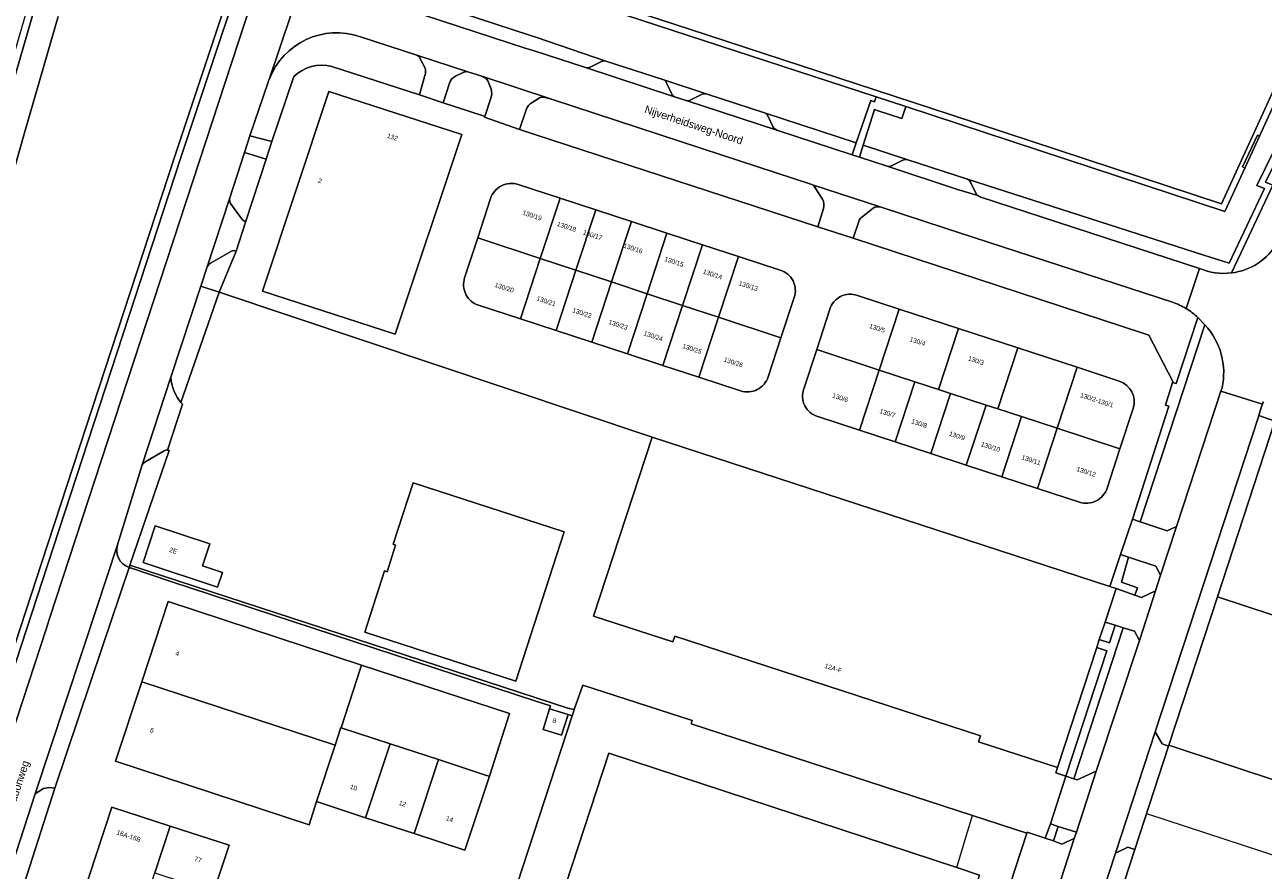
# Model space of a CAD drawing. Header units: metres. Extents: x 151448 to 154749, y 463108 to 465296.
# Tile 129 of 256: x 152325 to 152524, y 464592 to 464728. Entities that reach past the tile are written whole.
import ezdxf
from ezdxf.enums import TextEntityAlignment as Align

# ---------------------------------------------------------------- set-up
doc = ezdxf.new("R2010")
doc.units = ezdxf.units.M
for name, color, linetype, lineweight in [('B-PV-GR-BEPLANTING_CULTUUR_BOSPLANTSOEN-GV', 253, 'Continuous', 9), ('B-PV-GR-GROENVOORZIENING-GV', 253, 'Continuous', 9), ('B-PV-GR-HAAG-GV', 253, 'Continuous', 9), ('B-PV-IE-TERREINAFSCHEIDING_KUNSTMATIG_HEKWERK-G', 253, 'Continuous', 9), ('B-PV-IE-TERREINAFSCHEIDING_KUNSTMATIG_MUUR-GV', 253, 'Continuous', 9), ('B-PV-OG-BEBOUWING-GV', 1, 'Continuous', 9), ('B-PV-OG-BEBOUWING-T18', 2, 'Continuous', 9), ('B-PV-OG-TERREIN_BEGROEID-GV', 253, 'Continuous', 9), ('B-PV-OG-TERREIN_ERF-GV', 253, 'Continuous', 9), ('B-PV-OG-TERREIN_OEVER-GV', 253, 'Continuous', 9), ('B-PV-OG-TOPOGRAFIE-T18', 2, 'Continuous', 9), ('B-PV-OG-WATER-GV', 253, 'Continuous', 9), ('B-PV-VH-GESLOTENVERHARDING_ASFALT-GV', 253, 'Continuous', 9), ('B-PV-VH-OPENVERHARDING_BETONSTRAATSTEEN-GV', 253, 'Continuous', 9), ('B-PV-VH-OPENVERHARDING_TEGEL-GV', 253, 'Continuous', 9)]:
    doc.layers.add(name, color=color, linetype=linetype, lineweight=lineweight)
doc.styles.add('Drong', font='txt', dxfattribs={"height": 1.8})

msp = doc.modelspace()

# ---------------------------------------------------------------- linework, layer by layer
at = {"layer": 'B-PV-GR-BEPLANTING_CULTUUR_BOSPLANTSOEN-GV', "flags": 128}
msp.add_lwpolyline([(152330.708, 464729.094), (152325.551, 464711.195), (152305.739, 464641.745), (152287.957, 464579.513), (152277.079, 464541.251), (152279.906, 464540.423), (152283.768, 464539.376), (152286.703, 464538.925), (152289.735, 464538.457), (152293.845, 464536.985), (152309.649, 464585.191), (152328.053, 464641.395), (152349.399, 464706.706), (152363.328, 464748.438)], dxfattribs=at)
at = {"layer": 'B-PV-GR-GROENVOORZIENING-GV', "flags": 128}
for points in [[(152506.548, 464614.338), (152507.65, 464612.44), (152508.713, 464612.037), (152508.761, 464612.182), (152516.531, 464636.003), (152525.758, 464664.2), (152523.17, 464665.068), (152523.114, 464664.874)], [(152489.195, 464552.494), (152489.3, 464552.815), (152500.721, 464587.674), (152501.566, 464590.251), (152503.274, 464595.453), (152502.163, 464595.838), (152500.198, 464594.905), (152495.765, 464581.372), (152487.255, 464555.397)]]:
    msp.add_lwpolyline(points, close=True, dxfattribs=at)
at = {"layer": 'B-PV-GR-HAAG-GV', "flags": 128}
for points in [[(152508.761, 464612.182), (152516.531, 464636.003), (152525.758, 464664.2), (152523.17, 464665.068), (152523.114, 464664.874), (152506.548, 464614.338), (152507.65, 464612.44), (152508.713, 464612.037)], [(152503.274, 464595.453), (152502.163, 464595.838), (152500.198, 464594.905), (152495.765, 464581.372), (152487.255, 464555.397), (152489.195, 464552.494), (152489.3, 464552.815), (152500.721, 464587.674), (152501.566, 464590.251)]]:
    msp.add_lwpolyline(points, close=True, dxfattribs=at)
at = {"layer": 'B-PV-IE-TERREINAFSCHEIDING_KUNSTMATIG_HEKWERK-G', "flags": 128}
for points in [[(152356.496, 464684.851), (152425.935, 464661.636)], [(152350.635, 464666.904), (152348.3, 464659.754)], [(152342.196, 464641.064), (152412.397, 464618.154), (152413.396, 464617.909), (152414.837, 464621.822), (152432.316, 464616.155)], [(152508.761, 464612.182), (152516.531, 464636.003)], [(152505.171, 464601.234), (152590.119, 464573.378)], [(152476.117, 464597.078), (152477.292, 464600.913)], [(152474.741, 464592.582), (152476.117, 464597.078)]]:
    msp.add_lwpolyline(points, dxfattribs=at)
at = {"layer": 'B-PV-IE-TERREINAFSCHEIDING_KUNSTMATIG_MUUR-GV', "flags": 128}
msp.add_lwpolyline([(152520.918, 464704.781), (152523.271, 464709.911), (152522.959, 464710.061), (152520.555, 464704.952)], close=True, dxfattribs=at)
at = {"layer": 'B-PV-OG-BEBOUWING-GV', "flags": 128}
for points in [[(152384.75, 464678.13), (152395.39, 464710.16), (152374.08, 464717.06), (152363.44, 464685.03)], [(152413.702, 464688.388), (152416.872, 464698.076), (152411.16, 464699.942), (152407.994, 464690.274)], [(152416.872, 464698.076), (152413.702, 464688.388), (152419.408, 464686.502), (152422.586, 464696.21)], [(152419.408, 464686.502), (152425.105, 464684.62), (152428.289, 464694.347), (152422.586, 464696.21)], [(152425.105, 464684.62), (152430.802, 464682.738), (152433.992, 464692.484), (152428.289, 464694.347)], [(152433.992, 464692.484), (152430.802, 464682.738), (152436.566, 464680.834), (152439.762, 464690.6)], [(152413.702, 464688.388), (152407.994, 464690.274), (152404.819, 464680.571), (152410.532, 464678.705)], [(152413.702, 464688.388), (152410.532, 464678.705), (152416.246, 464676.839), (152419.408, 464686.502)], [(152425.105, 464684.62), (152419.408, 464686.502), (152416.246, 464676.839), (152421.949, 464674.977)], [(152425.105, 464684.62), (152421.949, 464674.977), (152427.653, 464673.114), (152430.802, 464682.738)], [(152433.423, 464671.229), (152436.566, 464680.834), (152430.802, 464682.738), (152427.653, 464673.114)], [(152471.834, 464669.256), (152475.036, 464679.042), (152465.532, 464682.155), (152462.332, 464672.367), (152468.034, 464670.5)], [(152473.736, 464668.633), (152479.438, 464666.767), (152481.338, 464666.145), (152484.54, 464675.928), (152475.036, 464679.042), (152471.834, 464669.256)], [(152490.842, 464663.034), (152494.043, 464672.815), (152484.54, 464675.928), (152481.338, 464666.145), (152485.14, 464664.9)], [(152468.034, 464670.5), (152462.332, 464672.367), (152459.178, 464662.738), (152464.88, 464660.87)], [(152468.034, 464670.5), (152464.88, 464660.87), (152470.582, 464659.002), (152473.736, 464668.633), (152471.834, 464669.256)], [(152479.438, 464666.767), (152473.736, 464668.633), (152470.582, 464659.002), (152476.283, 464657.134)], [(152479.438, 464666.767), (152476.283, 464657.134), (152481.985, 464655.266), (152485.14, 464664.9), (152481.338, 464666.145)], [(152487.688, 464653.397), (152490.842, 464663.034), (152485.14, 464664.9), (152481.985, 464655.266)], [(152525.758, 464664.2), (152516.531, 464636.003), (152530.177, 464631.528), (152539.577, 464659.665)], [(152499.297, 464637.662), (152425.935, 464661.636), (152416.546, 464632.904), (152429.221, 464628.763), (152429.532, 464629.714), (152478.533, 464613.701), (152478.22, 464612.743), (152490.89, 464608.603), (152497.181, 464627.854), (152497.598, 464629.13), (152498.516, 464631.941), (152500.281, 464637.341)], [(152387.59, 464654.259), (152384.413, 464644.425), (152384.808, 464644.298), (152383.426, 464640.021), (152383.031, 464640.149), (152379.853, 464630.314), (152404.092, 464622.476), (152411.822, 464646.413)], [(152346.258, 464647.37), (152344.316, 464641.482), (152356.264, 464637.541), (152357.043, 464639.901), (152353.871, 464640.947), (152355.034, 464644.475)], [(152344.107, 464622.367), (152375.094, 464612.196), (152376.027, 464615.023), (152376.077, 464615.007), (152379.197, 464624.543), (152379.358, 464625.034), (152348.359, 464635.231)], [(152375.094, 464612.196), (152344.107, 464622.367), (152339.894, 464609.621), (152370.938, 464599.409), (152372.143, 464603.158), (152372.113, 464603.168)], [(152412.448, 464617.105), (152409.47, 464618.039), (152408.431, 464614.73), (152411.41, 464613.795)], [(152375.094, 464612.196), (152372.113, 464603.168), (152372.143, 464603.158), (152379.996, 464600.575), (152383.915, 464612.433), (152376.077, 464615.007), (152376.027, 464615.023)], [(152391.671, 464609.887), (152383.915, 464612.433), (152379.996, 464600.575), (152387.756, 464598.022)], [(152478.413, 464591.374), (152474.741, 464592.582), (152418.998, 464610.924), (152385.482, 464508.539), (152385.732, 464508.457), (152385.762, 464508.548), (152444.641, 464489.22), (152444.61, 464489.127), (152444.946, 464488.997), (152445.03, 464489.236), (152444.993, 464489.25)], [(152391.671, 464609.887), (152387.756, 464598.022), (152395.886, 464595.348), (152399.827, 464607.21), (152399.362, 464607.361)], [(152334.465, 464587.449), (152343.819, 464584.392), (152346.219, 464591.708), (152348.683, 464599.219), (152339.331, 464602.261), (152336.87, 464594.769)], [(152346.219, 464591.708), (152355.624, 464588.629), (152358.102, 464596.155), (152348.683, 464599.219)]]:
    msp.add_lwpolyline(points, close=True, dxfattribs=at)
at = {"layer": 'B-PV-OG-BEBOUWING-GV'}
for points in [[(152404.433, 464702.139, 0.4143264), (152400.018, 464699.898)], [(152448.677, 464684.001, 0.4306345), (152446.436, 464688.42)], [(152395.864, 464687.183, 0.414388), (152398.105, 464682.764)], [(152458.818, 464684.355, 0.4272657), (152454.409, 464682.119)], [(152440.108, 464669.046, 0.4145444), (152444.523, 464671.286)], [(152503.019, 464666.197, 0.4136376), (152500.781, 464670.607)], [(152450.232, 464669.338, 0.4335902), (152452.471, 464664.935)], [(152494.42, 464651.192, 0.4152653), (152498.853, 464653.449)]]:
    msp.add_lwpolyline(points, format="xyb", dxfattribs=at)
at = {"layer": 'B-PV-OG-BEBOUWING-GV', "flags": 128}
for points in [[(152407.994, 464690.274), (152411.16, 464699.942), (152404.433, 464702.139)], [(152400.018, 464699.898), (152397.957, 464693.589), (152407.994, 464690.274)], [(152398.105, 464682.764), (152404.819, 464680.571), (152407.994, 464690.274), (152397.957, 464693.589), (152395.864, 464687.183)], [(152446.436, 464688.42), (152439.762, 464690.6), (152436.566, 464680.834)], [(152436.566, 464680.834), (152446.563, 464677.531), (152448.677, 464684.001)], [(152462.332, 464672.367), (152465.532, 464682.155), (152458.818, 464684.355)], [(152436.566, 464680.834), (152433.423, 464671.229), (152440.108, 464669.046)], [(152444.523, 464671.286), (152446.563, 464677.531), (152436.566, 464680.834)], [(152454.409, 464682.119), (152452.296, 464675.652), (152462.332, 464672.367)], [(152452.471, 464664.935), (152459.178, 464662.738), (152462.332, 464672.367), (152452.296, 464675.652), (152450.232, 464669.338)], [(152500.781, 464670.607), (152494.043, 464672.815), (152490.842, 464663.034)], [(152490.842, 464663.034), (152500.908, 464659.738), (152503.019, 464666.197)], [(152498.853, 464653.449), (152500.908, 464659.738), (152490.842, 464663.034), (152487.688, 464653.397), (152494.42, 464651.192)]]:
    msp.add_lwpolyline(points, dxfattribs=at)
at = {"layer": 'B-PV-OG-TERREIN_BEGROEID-GV', "flags": 128}
for points in [[(152404.684, 464840.071), (152401.025, 464832.083), (152397.099, 464828.227), (152393.03, 464824.607), (152390.945, 464820.952), (152388.595, 464816.031), (152385.202, 464808.144), (152381.49, 464798.993), (152376.07, 464784.323), (152369.808, 464764.939), (152364.346, 464748.33), (152350.364, 464706.442), (152329.003, 464641.084), (152310.599, 464584.88), (152294.028, 464534.334), (152296.958, 464533.559), (152298.032, 464536.839), (152328.775, 464630.824), (152329.33, 464632.52), (152362.697, 464734.526), (152367.232, 464748.391), (152379.365, 464785.484)], [(152518.797, 464687.952), (152520.286, 464691.112), (152525.424, 464702.043), (152524.235, 464702.525), (152527.539, 464709.267), (152528.668, 464708.726), (152534.348, 464721.054), (152544.808, 464743.227), (152548.103, 464750.424), (152547.467, 464751.438), (152543.901, 464743.648), (152533.442, 464721.477), (152528.185, 464710.067), (152527.077, 464710.597), (152522.865, 464702.001), (152524.07, 464701.513), (152518.427, 464689.509), (152514.331, 464690.823), (152476.46, 464702.974)], [(152363.328, 464748.438), (152349.399, 464706.706), (152328.053, 464641.395), (152309.649, 464585.191), (152293.845, 464536.985), (152293.579, 464536.173), (152293.06, 464534.59), (152294.028, 464534.334), (152310.599, 464584.88), (152329.003, 464641.084), (152350.364, 464706.442), (152364.346, 464748.33)], [(152418.513, 464721.945), (152407.443, 464725.73), (152406.403, 464726.05), (152386.985, 464732.45), (152379.55, 464734.917), (152375.913, 464744.939), (152375.628, 464745.725), (152373.581, 464746.314)], [(152326.854, 464730.168), (152321.692, 464712.249)], [(152381.38, 464731.947), (152405.733, 464723.975), (152406.853, 464723.619), (152415.24, 464720.907)], [(152305.739, 464641.745), (152325.551, 464711.195), (152330.708, 464729.094)], [(152388.178, 464722.868), (152379.161, 464725.815)], [(152389.505, 464720.919), (152388.763, 464722.314)], [(152374.59, 464721.06), (152388.64, 464716.5), (152389.501, 464719.631)], [(152399.023, 464719.285), (152398.439, 464719.551), (152396.378, 464720.229)], [(152415.988, 464720.944), (152417.798, 464721.841)], [(152364.356, 464718.55), (152361.435, 464709.926), (152364.987, 464709.036), (152368.48, 464719.44)], [(152393.455, 464718.415), (152392.42, 464715.22), (152398.86, 464713.13), (152399.102, 464713.051), (152400.063, 464715.996)], [(152395.74, 464720.13), (152394.383, 464719.492)], [(152400.096, 464717.424), (152399.602, 464718.779)], [(152434.594, 464716.667), (152427.779, 464718.945)], [(152428.166, 464718.542), (152429.087, 464716.635)], [(152429.501, 464716.208), (152431.358, 464715.596)], [(152432.008, 464715.645), (152433.925, 464716.6)], [(152407.999, 464716.071), (152406.703, 464715.294)], [(152451.61, 464702.099), (152451.525, 464702.127), (152433.893, 464707.888), (152409.956, 464715.762), (152408.758, 464716.1)], [(152405.739, 464714.128), (152404.681, 464710.973), (152452.471, 464695.341), (152453.377, 464698.292)], [(152445.89, 464710.836), (152457.957, 464706.893), (152458.619, 464708.802), (152443.956, 464713.631)], [(152444.4, 464713.237), (152445.32, 464711.348)], [(152466.732, 464706.131), (152459.75, 464708.43), (152459.136, 464706.507), (152463.571, 464705.058)], [(152364.051, 464706.22), (152360.596, 464707.296), (152358.199, 464699.829)], [(152360.789, 464696.248), (152364.051, 464706.22)], [(152464.303, 464705.141), (152466.129, 464706.054)], [(152476.939, 464702.536), (152477.87, 464700.664)], [(152453.237, 464699.795), (152452.066, 464701.598)], [(152358.316, 464699.098), (152360.114, 464696.657)], [(152461.324, 464698.341), (152459.457, 464696.867)], [(152509.31, 464683.256), (152472.864, 464695.157), (152462.789, 464698.447), (152462.488, 464698.545)], [(152478.424, 464700.177), (152513.67, 464688.687)], [(152459.066, 464696.221), (152458.132, 464693.521), (152504.721, 464678.233), (152505.541, 464677.948), (152509.405, 464670.538), (152509.356, 464670.381), (152509.905, 464670.2), (152513.403, 464680.808)], [(152354.606, 464688.92), (152353.592, 464685.83), (152356.496, 464684.851), (152359.221, 464691.45)], [(152358.512, 464691.422), (152355.105, 464689.52)], [(152350.385, 464667.147), (152356.496, 464684.851), (152353.592, 464685.83), (152348.792, 464671.211)], [(152514.536, 464679.618), (152504.169, 464648.045), (152508.475, 464646.56), (152509.985, 464647.297), (152517.097, 464669.001), (152517.266, 464669.517)], [(152523.396, 464665.848), (152523.17, 464665.068), (152525.758, 464664.2), (152526.314, 464665.738), (152527.813, 464665.221), (152530.718, 464666.665)], [(152342.076, 464640.706), (152342.196, 464641.064), (152348.49, 464659.47)], [(152347.708, 464659.424), (152344.763, 464657.711)], [(152344.194, 464657.147), (152340.201, 464644.32)], [(152330.203, 464605.287), (152329.268, 464605.414), (152328.36, 464605.268), (152327.048, 464604.395), (152308.727, 464548.107)], [(152311.079, 464539.449), (152312.586, 464542.554), (152310.353, 464543.599), (152330.203, 464605.287)]]:
    msp.add_lwpolyline(points, dxfattribs=at)
at = {"layer": 'B-PV-OG-TERREIN_BEGROEID-GV'}
for points in [[(152379.161, 464725.815, 0.406767), (152364.528, 464718.999)], [(152388.763, 464722.314, 0.2168162), (152388.178, 464722.868)], [(152368.48, 464719.44, -0.2664628), (152374.59, 464721.06)], [(152389.501, 464719.631, 0.1754642), (152389.505, 464720.919)], [(152396.378, 464720.229, 0.1614461), (152395.74, 464720.13)], [(152415.24, 464720.907, 0.1537639), (152415.988, 464720.944)], [(152417.798, 464721.841, -0.2014095), (152418.513, 464721.945)], [(152364.528, 464718.999, 0.0085127), (152364.356, 464718.55)], [(152394.383, 464719.492, 0.2299525), (152393.455, 464718.415)], [(152399.602, 464718.779, 0.1650361), (152399.023, 464719.285)], [(152427.779, 464718.945, -0.179776), (152428.166, 464718.542)], [(152400.063, 464715.996, 0.1743737), (152400.096, 464717.424)], [(152429.087, 464716.635, 0.2152237), (152429.501, 464716.208)], [(152433.925, 464716.6, -0.180998), (152434.594, 464716.667)], [(152406.703, 464715.294, 0.1680773), (152405.739, 464714.128)], [(152408.758, 464716.1, 0.1778577), (152407.999, 464716.071)], [(152431.358, 464715.596, 0.1923744), (152432.008, 464715.645)], [(152443.956, 464713.631, -0.1765522), (152444.4, 464713.237)], [(152445.32, 464711.348, 0.1146696), (152445.89, 464710.836)], [(152463.571, 464705.058, 0.143457), (152464.303, 464705.141)], [(152466.129, 464706.054, -0.1907788), (152466.732, 464706.131)], [(152476.46, 464702.974, -0.1996037), (152476.939, 464702.536)], [(152452.066, 464701.598, 0.0762588), (152451.61, 464702.099)], [(152477.87, 464700.664, 0.058973), (152478.118, 464700.387)], [(152478.118, 464700.387, 0.0582855), (152478.424, 464700.177)], [(152358.199, 464699.829, 0.1081471), (152358.316, 464699.098)], [(152453.377, 464698.292, 0.1942659), (152453.237, 464699.795)], [(152462.488, 464698.545, 0.1975493), (152461.324, 464698.341)], [(152360.114, 464696.657, 0.2620588), (152360.789, 464696.248)], [(152459.457, 464696.867, 0.2246206), (152459.066, 464696.221)], [(152359.221, 464691.45, 0.2990478), (152358.512, 464691.422)], [(152355.105, 464689.52, 0.1338818), (152354.606, 464688.92)], [(152513.67, 464688.687, 0.132809), (152518.797, 464687.952)], [(152511.51, 464682.238, 0.0507374), (152509.31, 464683.256)], [(152513.403, 464680.808, 0.0526886), (152511.51, 464682.238)], [(152517.266, 464669.517, 0.2463264), (152514.536, 464679.618)], [(152348.792, 464671.211, 0.1547273), (152350.385, 464667.147)], [(152523.754, 464666.915, 0.0239296), (152523.396, 464665.848)], [(152523.911, 464667.301, 0.0084771), (152523.754, 464666.915)], [(152348.233, 464659.549, 0.181116), (152347.708, 464659.424)], [(152348.49, 464659.47, 0.0894176), (152348.233, 464659.549)], [(152344.763, 464657.711, 0.1173815), (152344.194, 464657.147)], [(152340.201, 464644.32, 0.3919549), (152342.076, 464640.706)]]:
    msp.add_lwpolyline(points, format="xyb", dxfattribs=at)
at = {"layer": 'B-PV-OG-TERREIN_BEGROEID-GV', "flags": 128}
for points in [[(152507.411, 464639.475), (152506.648, 464640.93), (152502.289, 464642.34), (152501.161, 464638.375), (152503.694, 464637.45), (152503.27, 464636.28), (152504.351, 464635.897), (152506.582, 464636.968)], [(152497.11, 464608.06), (152504.024, 464629.022), (152503.224, 464630.504), (152501.423, 464631.054), (152493.504, 464606.814), (152494.023, 464606.639)], [(152500.16, 464631.44), (152498.516, 464631.941), (152497.598, 464629.13), (152499.231, 464628.596)], [(152492.254, 464607.237), (152498.814, 464627.32), (152497.181, 464627.854), (152490.89, 464608.603), (152490.624, 464607.788)], [(152493.916, 464598.238), (152491.013, 464599.187), (152490.248, 464596.846), (152491.603, 464596.349), (152493.56, 464597.226)]]:
    msp.add_lwpolyline(points, close=True, dxfattribs=at)
at = {"layer": 'B-PV-OG-TERREIN_ERF-GV'}
for points in [[(152374.59, 464721.06, 0.2664628), (152368.48, 464719.44)], [(152400.018, 464699.898, -0.4143264), (152404.433, 464702.139)], [(152446.436, 464688.42, -0.4306345), (152448.677, 464684.001)], [(152398.105, 464682.764, -0.414388), (152395.864, 464687.183)], [(152454.409, 464682.119, -0.4272657), (152458.818, 464684.355)], [(152444.523, 464671.286, -0.4145444), (152440.108, 464669.046)], [(152500.781, 464670.607, -0.4136376), (152503.019, 464666.197)], [(152452.471, 464664.935, -0.4335902), (152450.232, 464669.338)], [(152348.233, 464659.549, -0.0894176), (152348.49, 464659.47)], [(152498.853, 464653.449, -0.4152653), (152494.42, 464651.192)], [(152342.076, 464640.706, 0.0215196), (152342.314, 464640.631)], [(152342.314, 464640.631, -0.0215196), (152342.076, 464640.706)]]:
    msp.add_lwpolyline(points, format="xyb", dxfattribs=at)
at = {"layer": 'B-PV-OG-TERREIN_ERF-GV', "flags": 128}
for points in [[(152404.681, 464710.973), (152399.072, 464712.958), (152399.102, 464713.051), (152398.86, 464713.13), (152392.42, 464715.22), (152388.64, 464716.5), (152374.59, 464721.06)], [(152368.48, 464719.44), (152364.987, 464709.036), (152364.051, 464706.22), (152360.789, 464696.248), (152359.221, 464691.45), (152356.496, 464684.851), (152425.935, 464661.636), (152499.297, 464637.662), (152500.977, 464642.775), (152502.939, 464648.443), (152508.74, 464666.606), (152508.228, 464666.75), (152509.356, 464670.381), (152509.405, 464670.538), (152505.541, 464677.948), (152504.721, 464678.233), (152458.132, 464693.521), (152452.471, 464695.341), (152404.681, 464710.973)], [(152404.433, 464702.139), (152411.16, 464699.942), (152416.872, 464698.076), (152422.586, 464696.21), (152428.289, 464694.347), (152433.992, 464692.484), (152439.762, 464690.6), (152446.436, 464688.42)], [(152397.957, 464693.589), (152400.018, 464699.898)], [(152395.864, 464687.183), (152397.957, 464693.589)], [(152348.49, 464659.47), (152342.196, 464641.064), (152412.397, 464618.154), (152413.396, 464617.909), (152414.837, 464621.822), (152432.316, 464616.155), (152432.152, 464615.654), (152477.292, 464600.913), (152485.962, 464598.087), (152486.009, 464598.231), (152488.942, 464597.287), (152489.758, 464599.597), (152492.254, 464607.237), (152490.624, 464607.788), (152490.89, 464608.603), (152478.22, 464612.743), (152478.533, 464613.701), (152429.532, 464629.714), (152429.221, 464628.763), (152416.546, 464632.904), (152425.935, 464661.636), (152356.496, 464684.851)], [(152356.496, 464684.851), (152350.385, 464667.147), (152350.635, 464666.904), (152348.233, 464659.549)], [(152440.108, 464669.046), (152433.423, 464671.229), (152427.653, 464673.114), (152421.949, 464674.977), (152416.246, 464676.839), (152410.532, 464678.705), (152404.819, 464680.571), (152398.105, 464682.764)], [(152448.677, 464684.001), (152446.563, 464677.531), (152444.523, 464671.286)], [(152458.818, 464684.355), (152465.532, 464682.155), (152475.036, 464679.042), (152484.54, 464675.928), (152494.043, 464672.815), (152500.781, 464670.607)], [(152450.232, 464669.338), (152452.296, 464675.652), (152454.409, 464682.119)], [(152494.42, 464651.192), (152487.688, 464653.397), (152481.985, 464655.266), (152476.283, 464657.134), (152470.582, 464659.002), (152464.88, 464660.87), (152459.178, 464662.738), (152452.471, 464664.935)], [(152503.019, 464666.197), (152500.908, 464659.738), (152498.853, 464653.449)], [(152342.196, 464641.064), (152342.076, 464640.706)], [(152342.314, 464640.631), (152348.786, 464638.46), (152407.447, 464619.205), (152409.637, 464618.503), (152409.47, 464618.039), (152412.448, 464617.105), (152413.105, 464616.899), (152413.373, 464617.723), (152413.396, 464617.909), (152412.397, 464618.154), (152342.196, 464641.064)], [(152342.076, 464640.706), (152337.776, 464627.878), (152330.203, 464605.287), (152310.353, 464543.599), (152312.586, 464542.554), (152318.874, 464539.659), (152337.004, 464531.272), (152352.411, 464524.077), (152370.465, 464515.695), (152378.781, 464511.834), (152413.105, 464616.899), (152412.448, 464617.105), (152411.41, 464613.795), (152408.431, 464614.73), (152409.47, 464618.039)], [(152409.47, 464618.039), (152409.637, 464618.503), (152407.447, 464619.205), (152348.786, 464638.46), (152342.314, 464640.631)], [(152483.307, 464589.921), (152485.962, 464598.087), (152477.292, 464600.913), (152432.152, 464615.654), (152432.316, 464616.155), (152414.837, 464621.822), (152413.396, 464617.909), (152413.373, 464617.723), (152413.105, 464616.899), (152378.781, 464511.834)], [(152527.299, 464606.077), (152508.761, 464612.182), (152508.713, 464612.037), (152503.274, 464595.453), (152501.566, 464590.251), (152500.721, 464587.674), (152507.786, 464585.309), (152508.645, 464587.928), (152519.396, 464584.399), (152518.501, 464581.723), (152513.759, 464567.555), (152562.994, 464551.749)]]:
    msp.add_lwpolyline(points, dxfattribs=at)
for points in [[(152384.75, 464678.13), (152363.44, 464685.03), (152374.08, 464717.06), (152395.39, 464710.16)], [(152387.59, 464654.259), (152411.822, 464646.413), (152404.092, 464622.476), (152379.853, 464630.314), (152383.031, 464640.149), (152383.426, 464640.021), (152384.808, 464644.298), (152384.413, 464644.425)], [(152346.258, 464647.37), (152355.034, 464644.475), (152353.871, 464640.947), (152357.043, 464639.901), (152356.264, 464637.541), (152344.316, 464641.482)], [(152399.827, 464607.21), (152395.886, 464595.348), (152387.756, 464598.022), (152379.996, 464600.575), (152372.143, 464603.158), (152370.938, 464599.409), (152339.894, 464609.621), (152344.107, 464622.367), (152348.359, 464635.231), (152379.358, 464625.034), (152403.034, 464617.276)], [(152535.776, 464603.286), (152536.431, 464603.07), (152541.847, 464618.094), (152539.345, 464618.912), (152541.704, 464626.133), (152544.425, 464625.245), (152544.944, 464626.685), (152544.383, 464626.869), (152530.177, 464631.528), (152516.531, 464636.003), (152508.761, 464612.182), (152527.299, 464606.077), (152529.607, 464607.49), (152534.459, 464605.986)], [(152376.077, 464615.007), (152383.915, 464612.433), (152391.671, 464609.887), (152399.362, 464607.361), (152399.827, 464607.21), (152403.034, 464617.276), (152379.358, 464625.034), (152379.197, 464624.543)], [(152474.741, 464592.582), (152478.413, 464591.374), (152444.993, 464489.25), (152445.03, 464489.236), (152444.946, 464488.997), (152444.61, 464489.127), (152444.641, 464489.22), (152385.762, 464508.548), (152385.732, 464508.457), (152385.482, 464508.539), (152418.998, 464610.924)], [(152329.334, 464540.24), (152320.331, 464544.425), (152322.445, 464550.861), (152324.849, 464558.177), (152327.25, 464565.488), (152329.658, 464572.815), (152332.069, 464580.155), (152334.465, 464587.449), (152336.87, 464594.769), (152339.331, 464602.261), (152348.683, 464599.219), (152358.102, 464596.155), (152355.624, 464588.629), (152353.217, 464581.317), (152350.809, 464574.005), (152348.402, 464566.695), (152345.994, 464559.382), (152343.588, 464552.073), (152341.18, 464544.76), (152338.317, 464536.064)]]:
    msp.add_lwpolyline(points, close=True, dxfattribs=at)
at = {"layer": 'B-PV-OG-TERREIN_OEVER-GV', "flags": 128}
for points in [[(152330.164, 464745.726), (152317.693, 464702.66), (152270.831, 464537.937), (152266.062, 464516.11), (152262.649, 464500), (152256.465, 464471.188), (152257.526, 464471.802), (152256.816, 464472.261), (152263.997, 464499.875), (152264.03, 464500), (152264.063, 464500.125), (152264.872, 464503.236), (152267.765, 464517.561), (152271.841, 464537.456), (152283.995, 464580.205), (152301.892, 464642.842), (152321.692, 464712.249), (152326.854, 464730.168)], [(152386.985, 464732.45), (152406.403, 464726.05), (152407.443, 464725.73), (152418.513, 464721.945), (152427.779, 464718.945), (152434.594, 464716.667), (152443.956, 464713.631), (152458.619, 464708.802), (152460.974, 464715.589), (152461.547, 464715.391), (152461.808, 464716.182), (152411.549, 464732.685)], [(152528.816, 464722.001), (152523.271, 464709.911), (152520.918, 464704.781), (152517.726, 464697.82), (152466.559, 464714.622), (152465.933, 464712.729), (152462.132, 464713.975), (152461.579, 464714.156), (152459.75, 464708.43), (152466.732, 464706.131), (152476.46, 464702.974), (152514.331, 464690.823), (152518.427, 464689.509), (152524.07, 464701.513), (152522.865, 464702.001), (152527.077, 464710.597)]]:
    msp.add_lwpolyline(points, dxfattribs=at)
at = {"layer": 'B-PV-OG-WATER-GV', "flags": 128}
for points in [[(152540.176, 464748.57), (152502.167, 464766.046), (152480.474, 464776.183), (152475.694, 464778.416), (152454.825, 464788.168), (152408.975, 464809.556), (152405.323, 464801.957), (152399.271, 464789.362), (152388.301, 464755.085), (152385.848, 464747.429), (152384.239, 464742.77), (152399.359, 464737.749), (152411.862, 464733.635), (152431.903, 464727.04), (152473.691, 464713.343), (152517.189, 464699.049), (152522.418, 464710.451), (152527.896, 464722.394), (152534.673, 464736.841), (152537.061, 464741.932)], [(152540.176, 464748.57), (152537.061, 464741.932), (152534.673, 464736.841), (152527.896, 464722.394), (152522.418, 464710.451), (152517.189, 464699.049), (152473.691, 464713.343), (152431.903, 464727.04), (152411.862, 464733.635), (152399.359, 464737.749), (152384.239, 464742.77), (152385.848, 464747.429), (152388.301, 464755.085), (152399.271, 464789.362), (152405.323, 464801.957), (152408.975, 464809.556), (152454.825, 464788.168), (152475.694, 464778.416), (152480.474, 464776.183), (152502.167, 464766.046)]]:
    msp.add_lwpolyline(points, close=True, dxfattribs=at)
msp.add_lwpolyline([(152411.549, 464732.685), (152461.808, 464716.182), (152466.559, 464714.622), (152517.726, 464697.82), (152520.918, 464704.781), (152520.555, 464704.952), (152522.959, 464710.061), (152523.271, 464709.911), (152528.816, 464722.001)], dxfattribs=at)
at = {"layer": 'B-PV-VH-GESLOTENVERHARDING_ASFALT-GV', "flags": 128}
for points in [[(152364.528, 464718.999), (152368.045, 464729.445), (152369.014, 464732.561), (152369.983, 464735.676), (152373.286, 464745.437), (152373.293, 464745.459)], [(152373.286, 464745.437), (152369.983, 464735.676), (152369.014, 464732.561), (152368.045, 464729.445), (152364.528, 464718.999)], [(152362.697, 464734.526), (152329.33, 464632.52), (152328.775, 464630.824), (152298.032, 464536.839), (152296.958, 464533.559), (152296.66, 464532.644), (152296.649, 464532.609), (152293.391, 464522.65), (152299.684, 464520.542), (152304.198, 464534.823), (152308.727, 464548.107), (152327.048, 464604.395), (152334.461, 464626.849), (152335.088, 464628.758), (152340.201, 464644.32), (152344.194, 464657.147), (152348.792, 464671.211), (152353.592, 464685.83), (152354.606, 464688.92), (152358.199, 464699.829), (152360.596, 464707.296), (152361.435, 464709.926), (152364.356, 464718.55)], [(152478.118, 464700.387), (152474.885, 464701.339), (152463.571, 464705.058), (152459.136, 464706.507), (152457.957, 464706.893), (152445.89, 464710.836), (152431.358, 464715.596), (152429.501, 464716.208), (152415.24, 464720.907), (152406.853, 464723.619), (152405.733, 464723.975), (152381.38, 464731.947)], [(152379.161, 464725.815), (152388.178, 464722.868), (152396.378, 464720.229), (152398.439, 464719.551), (152409.956, 464715.762), (152433.893, 464707.888), (152451.525, 464702.127), (152451.61, 464702.099), (152462.488, 464698.545), (152462.789, 464698.447), (152472.864, 464695.157), (152509.31, 464683.256)], [(152511.51, 464682.238), (152513.67, 464688.687), (152478.424, 464700.177)], [(152513.67, 464688.687), (152511.51, 464682.238)], [(152513.403, 464680.808), (152514.536, 464679.618)], [(152523.754, 464666.915), (152517.097, 464669.001), (152509.985, 464647.297), (152507.411, 464639.475), (152506.582, 464636.968), (152504.024, 464629.022), (152497.11, 464608.06), (152493.916, 464598.238), (152493.56, 464597.226)], [(152517.266, 464669.517), (152517.097, 464669.001), (152523.754, 464666.915)], [(152461.713, 464477.661), (152463.635, 464483.684), (152464.25, 464485.566), (152475.757, 464520.763), (152479.897, 464532.887), (152480.869, 464535.928), (152484.058, 464545.697), (152484.878, 464548.23), (152487.255, 464555.397), (152495.765, 464581.372), (152500.198, 464594.905), (152506.548, 464614.338), (152523.114, 464664.874), (152523.17, 464665.068), (152523.396, 464665.848)], [(152493.56, 464597.226), (152490.445, 464587.626), (152489.123, 464583.572), (152488.374, 464581.276), (152485.766, 464573.352), (152483.629, 464566.624), (152480.862, 464558.4), (152473.31, 464535.37), (152468.874, 464521.959), (152461.966, 464500.949), (152458.749, 464491.088), (152454.764, 464478.938)]]:
    msp.add_lwpolyline(points, dxfattribs=at)
at = {"layer": 'B-PV-VH-GESLOTENVERHARDING_ASFALT-GV'}
for points in [[(152364.528, 464718.999, -0.406767), (152379.161, 464725.815)], [(152364.356, 464718.55, -0.0085127), (152364.528, 464718.999)], [(152478.424, 464700.177, -0.0582855), (152478.118, 464700.387)], [(152526.159, 464692.82, -0.2346806), (152518.797, 464687.952)], [(152518.797, 464687.952, -0.132809), (152513.67, 464688.687)], [(152509.31, 464683.256, -0.0507374), (152511.51, 464682.238)], [(152511.51, 464682.238, -0.0526886), (152513.403, 464680.808)], [(152514.536, 464679.618, -0.2463264), (152517.266, 464669.517)], [(152523.396, 464665.848, -0.0239296), (152523.754, 464666.915)], [(152523.754, 464666.915, -0.0084771), (152523.911, 464667.301)]]:
    msp.add_lwpolyline(points, format="xyb", dxfattribs=at)
at = {"layer": 'B-PV-VH-OPENVERHARDING_BETONSTRAATSTEEN-GV', "flags": 128}
for points in [[(152396.378, 464720.229), (152388.178, 464722.868)], [(152388.763, 464722.314), (152389.505, 464720.919)], [(152415.24, 464720.907), (152429.501, 464716.208)], [(152417.798, 464721.841), (152415.988, 464720.944)], [(152427.779, 464718.945), (152418.513, 464721.945)], [(152389.501, 464719.631), (152388.64, 464716.5), (152392.42, 464715.22), (152393.455, 464718.415)], [(152394.383, 464719.492), (152395.74, 464720.13)], [(152408.758, 464716.1), (152409.956, 464715.762), (152398.439, 464719.551), (152399.023, 464719.285)], [(152399.602, 464718.779), (152400.096, 464717.424)], [(152429.087, 464716.635), (152428.166, 464718.542)], [(152433.925, 464716.6), (152432.008, 464715.645)], [(152443.956, 464713.631), (152434.594, 464716.667)], [(152400.063, 464715.996), (152399.102, 464713.051), (152399.072, 464712.958), (152404.681, 464710.973)], [(152406.703, 464715.294), (152407.999, 464716.071)], [(152431.358, 464715.596), (152445.89, 464710.836)], [(152404.681, 464710.973), (152405.739, 464714.128)], [(152445.32, 464711.348), (152444.4, 464713.237)], [(152463.571, 464705.058), (152474.885, 464701.339), (152478.118, 464700.387)], [(152466.129, 464706.054), (152464.303, 464705.141)], [(152476.46, 464702.974), (152466.732, 464706.131)], [(152477.87, 464700.664), (152476.939, 464702.536)], [(152462.488, 464698.545), (152451.61, 464702.099)], [(152452.066, 464701.598), (152453.237, 464699.795)], [(152358.199, 464699.829), (152354.606, 464688.92)], [(152360.114, 464696.657), (152358.316, 464699.098)], [(152459.457, 464696.867), (152461.324, 464698.341)], [(152453.377, 464698.292), (152452.471, 464695.341), (152458.132, 464693.521), (152459.066, 464696.221)], [(152359.221, 464691.45), (152360.789, 464696.248)], [(152355.105, 464689.52), (152358.512, 464691.422)], [(152348.792, 464671.211), (152344.194, 464657.147)], [(152348.233, 464659.549), (152350.635, 464666.904), (152350.385, 464667.147)], [(152344.763, 464657.711), (152347.708, 464659.424)], [(152340.201, 464644.32), (152335.088, 464628.758), (152334.461, 464626.849), (152327.048, 464604.395)], [(152327.048, 464604.395), (152328.36, 464605.268), (152329.268, 464605.414), (152330.203, 464605.287), (152337.776, 464627.878), (152342.076, 464640.706)]]:
    msp.add_lwpolyline(points, dxfattribs=at)
at = {"layer": 'B-PV-VH-OPENVERHARDING_BETONSTRAATSTEEN-GV'}
for points in [[(152388.178, 464722.868, -0.2168162), (152388.763, 464722.314)], [(152389.505, 464720.919, -0.1754642), (152389.501, 464719.631)], [(152395.74, 464720.13, -0.1614461), (152396.378, 464720.229)], [(152415.988, 464720.944, -0.1537639), (152415.24, 464720.907)], [(152418.513, 464721.945, 0.2014095), (152417.798, 464721.841)], [(152393.455, 464718.415, -0.2299525), (152394.383, 464719.492)], [(152399.023, 464719.285, -0.1650361), (152399.602, 464718.779)], [(152428.166, 464718.542, 0.179776), (152427.779, 464718.945)], [(152400.096, 464717.424, -0.1743737), (152400.063, 464715.996)], [(152429.501, 464716.208, -0.2152237), (152429.087, 464716.635)], [(152434.594, 464716.667, 0.180998), (152433.925, 464716.6)], [(152405.739, 464714.128, -0.1680773), (152406.703, 464715.294)], [(152407.999, 464716.071, -0.1778577), (152408.758, 464716.1)], [(152432.008, 464715.645, -0.1923744), (152431.358, 464715.596)], [(152444.4, 464713.237, 0.1765522), (152443.956, 464713.631)], [(152445.89, 464710.836, -0.1146696), (152445.32, 464711.348)], [(152464.303, 464705.141, -0.143457), (152463.571, 464705.058)], [(152466.732, 464706.131, 0.1907788), (152466.129, 464706.054)], [(152476.939, 464702.536, 0.1996037), (152476.46, 464702.974)], [(152451.61, 464702.099, -0.0762588), (152452.066, 464701.598)], [(152478.118, 464700.387, -0.058973), (152477.87, 464700.664)], [(152358.316, 464699.098, -0.1081471), (152358.199, 464699.829)], [(152453.237, 464699.795, -0.1942659), (152453.377, 464698.292)], [(152461.324, 464698.341, -0.1975493), (152462.488, 464698.545)], [(152360.789, 464696.248, -0.2620588), (152360.114, 464696.657)], [(152459.066, 464696.221, -0.2246206), (152459.457, 464696.867)], [(152358.512, 464691.422, -0.2990478), (152359.221, 464691.45)], [(152354.606, 464688.92, -0.1338818), (152355.105, 464689.52)], [(152350.385, 464667.147, -0.1547273), (152348.792, 464671.211)], [(152347.708, 464659.424, -0.181116), (152348.233, 464659.549)], [(152344.194, 464657.147, -0.1173815), (152344.763, 464657.711)], [(152342.076, 464640.706, -0.3919549), (152340.201, 464644.32)]]:
    msp.add_lwpolyline(points, format="xyb", dxfattribs=at)
at = {"layer": 'B-PV-VH-OPENVERHARDING_BETONSTRAATSTEEN-GV', "flags": 128}
for points in [[(152502.289, 464642.34), (152506.648, 464640.93), (152507.411, 464639.475), (152509.985, 464647.297), (152508.475, 464646.56), (152504.169, 464648.045), (152502.939, 464648.443), (152500.977, 464642.775)], [(152500.16, 464631.44), (152501.423, 464631.054), (152503.224, 464630.504), (152504.024, 464629.022), (152506.582, 464636.968), (152504.351, 464635.897), (152503.27, 464636.28), (152500.281, 464637.341), (152498.516, 464631.941)], [(152508.713, 464612.037), (152507.65, 464612.44), (152506.548, 464614.338), (152500.198, 464594.905), (152502.163, 464595.838), (152503.274, 464595.453)], [(152493.916, 464598.238), (152497.11, 464608.06), (152494.023, 464606.639), (152493.504, 464606.814), (152492.254, 464607.237), (152489.758, 464599.597), (152491.013, 464599.187)], [(152490.445, 464587.626), (152493.56, 464597.226), (152491.603, 464596.349), (152490.248, 464596.846), (152488.942, 464597.287), (152486.009, 464598.231), (152485.962, 464598.087), (152483.307, 464589.921), (152486.304, 464588.937), (152487.672, 464588.507)]]:
    msp.add_lwpolyline(points, close=True, dxfattribs=at)
at = {"layer": 'B-PV-VH-OPENVERHARDING_TEGEL-GV', "flags": 128}
msp.add_lwpolyline([(152547.162, 464757.894), (152545.626, 464754.376), (152547.467, 464751.438), (152548.103, 464750.424), (152544.808, 464743.227), (152534.348, 464721.054), (152528.668, 464708.726), (152527.539, 464709.267), (152524.235, 464702.525), (152525.424, 464702.043), (152520.286, 464691.112), (152518.797, 464687.952)], dxfattribs=at)
for points in [[(152466.559, 464714.622), (152461.808, 464716.182), (152461.547, 464715.391), (152460.974, 464715.589), (152458.619, 464708.802), (152457.957, 464706.893), (152459.136, 464706.507), (152459.75, 464708.43), (152461.579, 464714.156), (152462.132, 464713.975), (152465.933, 464712.729)], [(152360.596, 464707.296), (152364.051, 464706.22), (152364.987, 464709.036), (152361.435, 464709.926)], [(152504.169, 464648.045), (152514.536, 464679.618), (152513.403, 464680.808), (152509.905, 464670.2), (152509.356, 464670.381), (152508.228, 464666.75), (152508.74, 464666.606), (152502.939, 464648.443)], [(152502.289, 464642.34), (152500.977, 464642.775), (152499.297, 464637.662), (152500.281, 464637.341), (152503.27, 464636.28), (152503.694, 464637.45), (152501.161, 464638.375)], [(152501.423, 464631.054), (152500.16, 464631.44), (152499.231, 464628.596), (152497.598, 464629.13), (152497.181, 464627.854), (152498.814, 464627.32), (152492.254, 464607.237), (152493.504, 464606.814)], [(152489.758, 464599.597), (152488.942, 464597.287), (152490.248, 464596.846), (152491.013, 464599.187)]]:
    msp.add_lwpolyline(points, close=True, dxfattribs=at)
at = {"layer": 'B-PV-VH-OPENVERHARDING_TEGEL-GV'}
msp.add_lwpolyline([(152518.797, 464687.952, 0.2346806), (152526.159, 464692.82)], format="xyb", dxfattribs=at)

# ---------------------------------------------------------------- texts
at = {"layer": 'B-PV-OG-BEBOUWING-T18', "style": 'Drong'}
for s, rotation, p in [('132', 342.1, (152384.308, 464709.743)), ('2', 342.1, (152372.674, 464702.741)), ('130/19', 341.9, (152406.693, 464697.193)), ('130/18', 341.9, (152412.223, 464695.387)), ('130/17', 341.9, (152416.384, 464694.027)), ('130/16', 341.9, (152422.865, 464691.911)), ('130/15', 341.9, (152429.45, 464689.76)), ('130/14', 341.9, (152435.613, 464687.747)), ('130/20', 341.9, (152402.236, 464685.623)), ('130/13', 341.9, (152441.351, 464685.873)), ('130/21', 341.9, (152408.952, 464683.429)), ('130/22', 341.9, (152414.692, 464681.554)), ('130/23', 341.9, (152420.493, 464679.66)), ('130/24', 341.9, (152426.102, 464677.828)), ('130/5', 341.9, (152461.997, 464679.104)), ('130/25', 341.9, (152432.338, 464675.792)), ('130/4', 341.9, (152468.472, 464676.983)), ('130/3', 341.9, (152477.854, 464673.909)), ('130/26', 341.9, (152438.949, 464673.632)), ('130/6', 341.9, (152456.087, 464667.96)), ('130/2-130/1', 341.9, (152497.217, 464667.566)), ('130/7', 341.9, (152463.658, 464665.48)), ('130/8', 341.9, (152468.735, 464663.816)), ('130/9', 341.9, (152474.799, 464661.83)), ('130/10', 341.9, (152480.179, 464660.067)), ('130/11', 341.9, (152486.686, 464657.935)), ('130/12', 341.9, (152495.504, 464656.078)), ('2E', 341.8, (152349.165, 464643.412)), ('4', 341.7, (152349.817, 464626.895)), ('12A-F', 341.9, (152454.962, 464624.561)), ('6', 341.7, (152345.751, 464614.595)), ('8', 342.6, (152410.27, 464616.13)), ('10', 341.8, (152378.083, 464605.415)), ('12', 341.8, (152385.916, 464602.838)), ('14', 341.8, (152393.459, 464600.357)), ('16A-16B', 341.8, (152342.022, 464597.637)), ('77', 341.8, (152353.135, 464593.86))]:
    msp.add_text(s, height=0.75, rotation=rotation, dxfattribs=at).set_placement(p, align=Align.MIDDLE)
at = {"layer": 'B-PV-OG-TOPOGRAFIE-T18', "style": 'Drong'}
for s, rotation, p in [('Nijverheidsweg-Noord', 341.8, (152432.551, 464711.553)), ('Radonweg', 71.9, (152324.421, 464605.846))]:
    msp.add_text(s, height=1.25, rotation=rotation, dxfattribs=at).set_placement(p, align=Align.MIDDLE)

doc.saveas('drawing.dxf')
